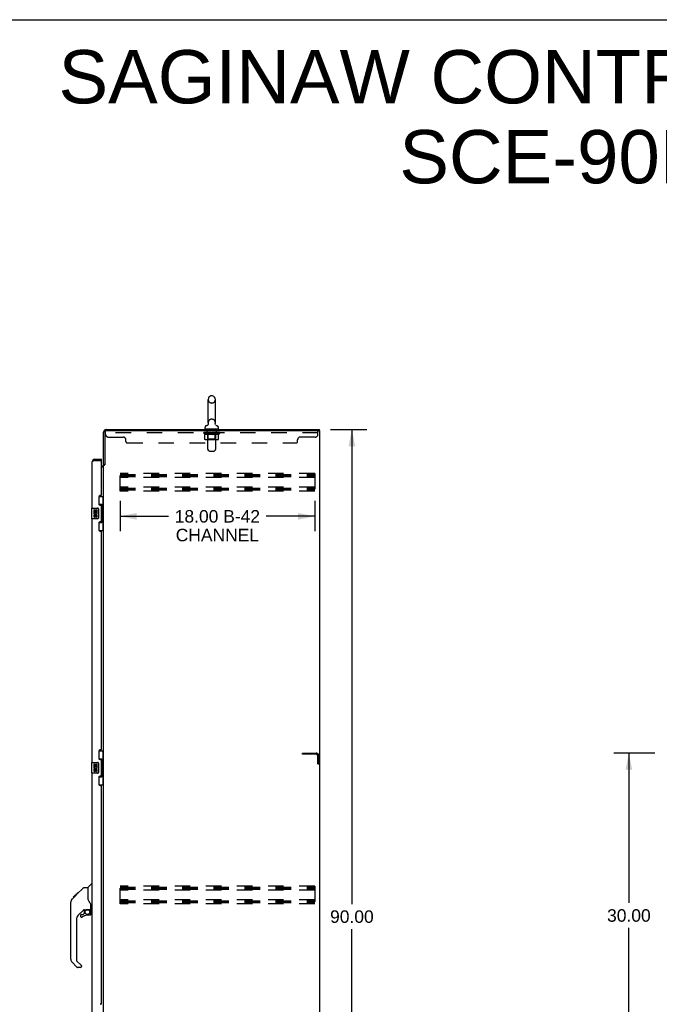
# Model space of a CAD drawing. Header units: inches. Extents: x 0 to 262, y 0 to 169.
# Tile 16 of 18: x 131 to 190, y 78 to 169. Entities that reach past the tile are written whole.
import ezdxf

# ---------------------------------------------------------------- set-up
doc = ezdxf.new("R2010")
doc.units = ezdxf.units.IN
doc.header["$LTSCALE"] = 14.384615
doc.header["$MEASUREMENT"] = 0
doc.linetypes.add('HIDDEN', pattern=[0.2, 0.1, -0.1])
doc.layers.get('0').update_dxf_attribs({"linetype": 'CONTINUOUS'})
for name, color, linetype in [('02___PRT_ALL_AXES', 7, 'CONTINUOUS'), ('DEFAULT_2', 8, 'HIDDEN'), ('DIMENSIONS', 7, 'CONTINUOUS')]:
    doc.layers.add(name, color=color, linetype=linetype)
doc.styles.get("Standard").update_dxf_attribs({"font": 'arial.ttf'})
doc.dimstyles.new('DIMSTYLE_1', dxfattribs={"dimtxt": 1.153846, "dimasz": 1.538462, "dimexe": 0.09, "dimexo": 0.07, "dimgap": 0.0375, "dimtad": 0, "dimtih": 1, "dimtoh": 1, "dimzin": 4, "dimdsep": 46, "dimtxsty": 'Standard', "dimblk": '_FILLED', "dimblk1": '_FILLED', "dimblk2": '_FILLED', "dimcen": 0.09, "dimazin": 1, "dimtfac": 1, "dimtdec": 3, "dimtofl": 0, "dimtmove": 0, "dimatfit": 3, "dimldrblk": '_FILLED', "dimfxl": 1, "dimtolj": 1, "dimtzin": 4, "dimarcsym": 0})

# ---------------------------------------------------------------- blocks, each defined once
blk = doc.blocks.new('_FILLED')
at = {"color": 0, "linetype": 'ByBlock'}
blk.add_solid([(0, 0), (-1, 0.2), (-1, -0.2)], dxfattribs=at)
blk = doc.blocks.new('*D2')
at = {"layer": 'DIMENSIONS', "color": 2, "linetype": 'Continuous'}
for p, q in [((159.489, 131.365), (162.866, 131.365)), ((161.482, 131.365), (161.482, 87.519)), ((161.482, 41.365), (161.482, 85.211)), ((159.489, 41.365), (162.866, 41.365))]:
    blk.add_line(p, q, dxfattribs=at)
at = {"layer": 'DIMENSIONS', "color": 2, "linetype": 'Continuous', "xscale": 1.5384615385, "yscale": 1.5384615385, "zscale": 1.5384615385}
for p, rotation in [((161.482, 131.365), 90), ((161.482, 41.365), 270)]:
    blk.add_blockref('_FILLED', p, dxfattribs=dict(at, rotation=rotation))
at = {"layer": 'DIMENSIONS', "color": 2, "linetype": 'Continuous', "insert": (161.482, 86.942), "char_height": 1.1538, "width": 4.03203, "attachment_point": 2, "line_spacing_factor": 0.9}
blk.add_mtext('90.00', dxfattribs=at)
blk = doc.blocks.new('*D3')
at = {"layer": 'DIMENSIONS', "color": 2, "linetype": 'Continuous'}
for p, q in [((140.048, 124.78), (140.048, 121.963)), ((158.048, 124.78), (158.048, 121.963)), ((140.048, 123.348), (144.531, 123.348)), ((158.048, 123.348), (153.564, 123.348))]:
    blk.add_line(p, q, dxfattribs=at)
at = {"layer": 'DIMENSIONS', "color": 2, "linetype": 'Continuous', "xscale": 1.5384615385, "yscale": 1.5384615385, "zscale": 1.5384615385, "rotation": 180}
blk.add_blockref('_FILLED', (140.048, 123.348), dxfattribs=at)
at = {"layer": 'DIMENSIONS', "color": 2, "linetype": 'Continuous', "xscale": 1.5384615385, "yscale": 1.5384615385, "zscale": 1.5384615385}
blk.add_blockref('_FILLED', (158.048, 123.348), dxfattribs=at)
at = {"layer": 'DIMENSIONS', "color": 2, "linetype": 'Continuous', "insert": (149.048, 123.925), "char_height": 1.1538, "width": 7.87961, "attachment_point": 2, "line_spacing_factor": 0.9}
blk.add_mtext('18.00 B-42\\PCHANNEL', dxfattribs=at)
blk = doc.blocks.new('*D9')
at = {"layer": 'DIMENSIONS', "color": 2, "linetype": 'Continuous'}
for p, q in [((189.486, 101.469), (185.706, 101.469)), ((187.09, 101.469), (187.09, 87.623)), ((187.09, 71.469), (187.09, 85.315)), ((189.486, 71.469), (185.706, 71.469))]:
    blk.add_line(p, q, dxfattribs=at)
at = {"layer": 'DIMENSIONS', "color": 2, "linetype": 'Continuous', "xscale": 1.5384615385, "yscale": 1.5384615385, "zscale": 1.5384615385}
for p, rotation in [((187.09, 101.469), 90), ((187.09, 71.469), 270)]:
    blk.add_blockref('_FILLED', p, dxfattribs=dict(at, rotation=rotation))
at = {"layer": 'DIMENSIONS', "color": 2, "linetype": 'Continuous', "insert": (187.09, 87.046), "char_height": 1.1538, "width": 4.03203, "attachment_point": 2, "line_spacing_factor": 0.9}
blk.add_mtext('30.00', dxfattribs=at)

msp = doc.modelspace()

# ---------------------------------------------------------------- linework, layer by layer
at = {"color": 7, "linetype": 'Continuous'}
for p, q in [((0, 169.231), (261.538, 169.231)), ((148.193, 131.987), (148.193, 134.147)), ((148.565, 134.477), (148.489, 134.477)), ((148.861, 131.987), (148.861, 134.147)), ((147.917, 131.415), (147.917, 131.571)), ((147.932, 131.395), (147.932, 131.365)), ((149.122, 131.395), (147.932, 131.395)), ((148.136, 131.764), (148.131, 131.761)), ((148.852, 131.894), (148.852, 131.9)), ((148.852, 131.882), (148.852, 131.888)), ((148.853, 131.871), (148.853, 131.877)), ((148.855, 131.859), (148.854, 131.865)), ((148.858, 131.848), (148.857, 131.854)), ((148.86, 131.842), (148.858, 131.848)), ((148.862, 131.837), (148.86, 131.842)), ((148.864, 131.832), (148.862, 131.837)), ((149.122, 131.395), (149.122, 131.365)), ((149.137, 131.415), (149.137, 131.571)), ((158.527, 131.261), (158.412, 131.261)), ((158.475, 131.261), (158.475, 131.365)), ((158.527, 41.469), (158.527, 131.261)), ((137.715, 128.615), (137.715, 128.511)), ((138.323, 128.511), (138.303, 128.511)), ((138.323, 128.511), (138.323, 128.615)), ((138.631, 128.124), (138.527, 128.124)), ((138.086, 125.19), (138.527, 125.19)), ((138.123, 124.41), (138.123, 125.19)), ((138.488, 124.165), (138.488, 125.19)), ((137.409, 124.1), (137.409, 123.13)), ((137.424, 124.115), (137.964, 124.115)), ((138.064, 124.015), (138.064, 123.215)), ((138.123, 124.455), (138.35, 124.455)), ((138.35, 122.775), (138.35, 124.455)), ((138.387, 124.216), (138.387, 124.195)), ((138.387, 124.165), (138.387, 123.065)), ((138.509, 124.165), (138.387, 124.165)), ((138.509, 123.065), (138.509, 124.165)), ((137.964, 123.115), (137.424, 123.115)), ((138.123, 122.04), (138.123, 122.82)), ((138.509, 123.065), (138.387, 123.065)), ((138.387, 123.035), (138.387, 123.014)), ((138.488, 122.04), (138.488, 123.065)), ((138.086, 122.04), (138.527, 122.04)), ((138.123, 122.775), (138.35, 122.775)), ((138.086, 101.69), (138.527, 101.69)), ((138.123, 100.91), (138.123, 101.69)), ((138.488, 100.665), (138.488, 101.69)), ((137.409, 100.6), (137.409, 99.63)), ((137.424, 100.615), (137.964, 100.615)), ((138.064, 100.515), (138.064, 99.715)), ((138.123, 100.955), (138.35, 100.955)), ((138.35, 99.275), (138.35, 100.955)), ((138.387, 100.716), (138.387, 100.695)), ((138.387, 100.665), (138.387, 99.565)), ((138.509, 100.665), (138.387, 100.665)), ((138.509, 99.565), (138.509, 100.665)), ((137.964, 99.615), (137.424, 99.615)), ((138.123, 98.54), (138.123, 99.32)), ((138.123, 99.275), (138.35, 99.275)), ((138.509, 99.565), (138.387, 99.565)), ((138.387, 99.535), (138.387, 99.514)), ((138.488, 98.54), (138.488, 99.565)), ((138.086, 98.54), (138.527, 98.54)), ((137.081, 89.06), (137.378, 89.357)), ((137.469, 89.369), (137.406, 89.369)), ((135.615, 87.987), (135.894, 88.265)), ((135.726, 88.165), (136.135, 88.574)), ((135.873, 88.246), (135.807, 88.246)), ((135.893, 88.266), (136.026, 88.399)), ((135.96, 88.332), (135.893, 88.332)), ((135.92, 88.292), (135.894, 88.265)), ((135.954, 88.327), (135.92, 88.292)), ((135.998, 88.371), (135.954, 88.327)), ((136.042, 88.414), (135.975, 88.414)), ((136.034, 88.407), (135.998, 88.371)), ((136.034, 88.407), (136.658, 89.031)), ((136.118, 88.491), (136.052, 88.491)), ((136.135, 88.574), (136.137, 88.576)), ((136.135, 88.575), (136.202, 88.575)), ((136.202, 88.574), (136.135, 88.574)), ((136.137, 88.576), (136.204, 88.576)), ((136.714, 89.054), (137.075, 89.054)), ((137.075, 89.054), (137.075, 87.949)), ((135.488, 87.127), (135.488, 87.714)), ((135.5, 82.426), (135.5, 87.71)), ((135.721, 88.161), (135.724, 88.164)), ((135.721, 88.161), (135.788, 88.161)), ((135.724, 88.164), (135.791, 88.164)), ((135.792, 88.165), (135.726, 88.165)), ((137.095, 87.957), (137.075, 88.012)), ((137.125, 87.889), (137.095, 87.957)), ((137.351, 87.026), (137.351, 87.433)), ((136.686, 86.992), (136.185, 86.491)), ((136.406, 86.493), (136.406, 86.374)), ((136.484, 86.572), (136.637, 86.572)), ((136.645, 86.575), (136.717, 86.647)), ((136.721, 86.982), (136.721, 86.655)), ((136.763, 86.987), (136.851, 86.987)), ((137.028, 87.028), (137.036, 87.028)), ((137.036, 87.028), (137.331, 87.028)), ((137.272, 86.493), (137.036, 86.493)), ((137.213, 87.028), (137.293, 86.948)), ((137.285, 86.941), (137.279, 86.935)), ((137.331, 86.809), (137.351, 86.809)), ((137.351, 86.572), (137.351, 86.809)), ((137.39, 86.987), (137.469, 86.987)), ((136.012, 86.073), (136.012, 82.34)), ((136.068, 81.695), (135.616, 82.147)), ((136.035, 82.284), (136.471, 81.849)), ((136.406, 81.672), (136.123, 81.672)), ((136.484, 81.815), (136.484, 81.751))]:
    msp.add_line(p, q, dxfattribs=at)
at = {"color": 3, "linetype": 'Continuous'}
for p, q in [((138.527, 128.111), (138.527, 131.118)), ((138.631, 131.118), (138.631, 128.113)), ((138.773, 131.365), (158.475, 131.365)), ((138.774, 131.261), (158.412, 131.261)), ((158.475, 131.198), (158.475, 41.531)), ((137.469, 124.115), (137.469, 128.368)), ((137.715, 128.511), (137.683, 128.499)), ((137.715, 128.615), (138.323, 128.615)), ((137.715, 128.511), (138.303, 128.511)), ((138.323, 125.322), (138.323, 128.491)), ((138.323, 127.969), (138.384, 127.969)), ((138.323, 127.917), (138.527, 127.917)), ((138.527, 48.657), (138.527, 128.072)), ((138.527, 128.072), (138.601, 128.072)), ((138.073, 125.132), (138.073, 124.512)), ((138.263, 125.262), (138.203, 125.262)), ((138.203, 124.382), (138.263, 124.382)), ((138.323, 122.907), (138.323, 124.322)), ((137.469, 100.615), (137.469, 123.115)), ((138.263, 122.847), (138.203, 122.847)), ((138.073, 122.717), (138.073, 122.097)), ((138.203, 121.967), (138.263, 121.967)), ((138.323, 101.822), (138.323, 121.907)), ((138.073, 101.632), (138.073, 101.012)), ((138.263, 101.762), (138.203, 101.762)), ((138.203, 100.882), (138.263, 100.882)), ((138.323, 99.407), (138.323, 100.822)), ((137.469, 77.115), (137.469, 99.615)), ((138.073, 99.217), (138.073, 98.597)), ((138.263, 99.347), (138.203, 99.347)), ((138.203, 98.467), (138.263, 98.467)), ((138.323, 78.322), (138.323, 98.407)), ((138.263, 78.262), (138.203, 78.262))]:
    msp.add_line(p, q, dxfattribs=at)
at = {"color": 7, "linetype": 'Continuous'}
for points in [[(148.199, 131.922), (148.2, 131.917), (148.201, 131.912), (148.201, 131.906), (148.202, 131.9), (148.202, 131.894), (148.202, 131.888), (148.201, 131.883), (148.201, 131.877), (148.2, 131.871), (148.199, 131.865), (148.198, 131.859), (148.197, 131.854), (148.195, 131.848), (148.194, 131.843), (148.192, 131.837), (148.19, 131.832), (148.187, 131.826), (148.185, 131.821), (148.182, 131.816), (148.179, 131.811), (148.176, 131.806), (148.173, 131.801), (148.169, 131.796), (148.165, 131.792), (148.162, 131.787), (148.158, 131.783), (148.153, 131.779), (148.149, 131.775), (148.145, 131.771), (148.14, 131.768), (148.136, 131.764)], [(148.852, 131.906), (148.853, 131.912), (148.854, 131.917), (148.855, 131.922)], [(148.857, 131.854), (148.855, 131.859), (148.854, 131.865), (148.853, 131.871), (148.853, 131.877), (148.852, 131.882), (148.852, 131.888), (148.852, 131.894), (148.852, 131.9), (148.852, 131.906), (148.853, 131.912), (148.854, 131.917), (148.855, 131.922)], [(138.057, 124.051), (138.059, 124.045), (138.061, 124.039), (138.062, 124.033), (138.063, 124.027), (138.063, 124.021), (138.064, 124.015)], [(138.314, 124.354), (138.316, 124.357), (138.321, 124.366), (138.326, 124.374), (138.33, 124.381), (138.334, 124.388), (138.338, 124.394), (138.341, 124.4), (138.343, 124.406), (138.345, 124.411), (138.347, 124.416), (138.348, 124.42), (138.349, 124.424), (138.35, 124.428), (138.35, 124.431)], [(138.064, 123.215), (138.063, 123.209), (138.063, 123.202), (138.062, 123.196), (138.061, 123.19), (138.059, 123.184), (138.057, 123.179)], [(138.35, 122.799), (138.35, 122.802), (138.349, 122.806), (138.348, 122.81), (138.347, 122.814), (138.345, 122.819), (138.343, 122.824), (138.341, 122.829), (138.338, 122.835), (138.334, 122.842), (138.33, 122.849), (138.326, 122.856), (138.321, 122.864), (138.316, 122.872), (138.314, 122.876)], [(138.057, 100.551), (138.059, 100.545), (138.061, 100.539), (138.062, 100.533), (138.063, 100.527), (138.063, 100.521), (138.064, 100.515)], [(138.314, 100.854), (138.316, 100.857), (138.321, 100.866), (138.326, 100.874), (138.33, 100.881), (138.334, 100.888), (138.338, 100.894), (138.341, 100.9), (138.343, 100.906), (138.345, 100.911), (138.347, 100.916), (138.348, 100.92), (138.349, 100.924), (138.35, 100.928), (138.35, 100.931)], [(138.064, 99.715), (138.063, 99.709), (138.063, 99.702), (138.062, 99.696), (138.061, 99.69), (138.059, 99.684), (138.057, 99.679)], [(138.35, 99.299), (138.35, 99.302), (138.349, 99.306), (138.348, 99.31), (138.347, 99.314), (138.345, 99.319), (138.343, 99.324), (138.341, 99.329), (138.338, 99.335), (138.334, 99.342), (138.33, 99.349), (138.326, 99.356), (138.321, 99.364), (138.316, 99.372), (138.314, 99.376)], [(136.658, 89.031), (136.666, 89.037), (136.674, 89.043), (136.684, 89.048), (136.693, 89.051), (136.704, 89.053), (136.714, 89.054)], [(135.615, 87.987), (135.596, 87.967), (135.571, 87.934), (135.549, 87.898), (135.531, 87.861), (135.517, 87.821), (135.507, 87.781), (135.501, 87.739), (135.5, 87.71)], [(137.297, 87.604), (137.249, 87.674), (137.2, 87.751), (137.159, 87.822), (137.125, 87.889)], [(137.351, 87.433), (137.35, 87.457), (137.345, 87.492), (137.336, 87.526), (137.324, 87.558), (137.308, 87.587), (137.297, 87.604)], [(136.851, 86.987), (136.859, 86.988), (136.868, 86.99), (136.878, 86.993), (136.889, 86.997), (136.902, 87.001), (136.917, 87.007), (136.934, 87.012), (136.951, 87.017), (136.97, 87.021), (136.99, 87.025), (137.009, 87.027), (137.028, 87.028)], [(137.331, 86.809), (137.33, 86.823), (137.328, 86.837), (137.326, 86.851), (137.322, 86.864), (137.317, 86.877), (137.311, 86.89), (137.304, 86.902), (137.297, 86.913), (137.288, 86.924), (137.279, 86.935)], [(137.293, 86.948), (137.293, 86.948), (137.292, 86.948), (137.291, 86.947), (137.29, 86.946), (137.289, 86.945), (137.285, 86.941)]]:
    msp.add_lwpolyline(points, dxfattribs=at)
at = {"color": 3, "linetype": 'Continuous'}
for points in [[(137.636, 128.481), (137.621, 128.475), (137.606, 128.469), (137.592, 128.463), (137.578, 128.457), (137.565, 128.451), (137.553, 128.445), (137.541, 128.44), (137.53, 128.434), (137.52, 128.428), (137.51, 128.422), (137.502, 128.416), (137.494, 128.41), (137.487, 128.404), (137.482, 128.398), (137.477, 128.392), (137.473, 128.386), (137.471, 128.38), (137.469, 128.374), (137.469, 128.368)], [(137.683, 128.499), (137.667, 128.493), (137.651, 128.487), (137.636, 128.481)], [(138.601, 128.072), (138.603, 128.074), (138.605, 128.075), (138.607, 128.077), (138.608, 128.079), (138.61, 128.08), (138.611, 128.081), (138.612, 128.083), (138.613, 128.084), (138.614, 128.086), (138.615, 128.087), (138.616, 128.088), (138.617, 128.09), (138.617, 128.091)], [(138.617, 128.091), (138.619, 128.095), (138.62, 128.097), (138.621, 128.098), (138.622, 128.1), (138.623, 128.102), (138.624, 128.103), (138.625, 128.105), (138.627, 128.107), (138.628, 128.109), (138.629, 128.111), (138.631, 128.113)]]:
    msp.add_lwpolyline(points, dxfattribs=at)
at = {"color": 7, "linetype": 'Continuous'}
msp.add_circle((137.036, 86.788), 0.217, dxfattribs=at)
for centre, radius, start, end in [((148.527, 134.147), 0.334, 102.42838, 180), ((148.489, 134.32), 0.157, 90, 102.42838), ((148.565, 134.32), 0.157, 77.57162, 90), ((148.527, 134.147), 0.334, 0, 77.57162), ((148.527, 131.987), 0.334, 180, 191.06973), ((148.527, 131.987), 0.334, 348.93027, 360), ((148.074, 131.571), 0.157, 101.64783, 180), ((147.937, 131.415), 0.02, 180, 263.07693), ((147.99, 131.976), 0.257, 281.64783, 311.97165), ((149.063, 131.976), 0.257, 228.02808, 258.35217), ((148.98, 131.571), 0.157, 0, 78.35217), ((149.117, 131.415), 0.02, 276.92307, 360), ((137.715, 128.368), 0.142, 90, 131.33886), ((137.633, 128.225), 0.26, 87.37257, 90), ((137.424, 124.1), 0.015, 90, 180), ((137.964, 124.015), 0.1, 21.20502, 90), ((137.424, 123.13), 0.015, 180, 270), ((137.964, 123.215), 0.1, 270, 338.79459), ((137.424, 100.6), 0.015, 90, 180), ((137.964, 100.515), 0.1, 21.20502, 90), ((137.424, 99.63), 0.015, 180, 270), ((137.964, 99.715), 0.1, 270, 338.79459), ((137.406, 89.329), 0.0394, 90, 135), ((137.095, 89.046), 0.0197, 135, 180), ((135.508, 87.714), 0.0197, 110.96309, 180), ((135.508, 87.127), 0.0197, 180, 246.39296), ((136.603, 86.073), 0.591, 135, 180), ((136.484, 86.493), 0.0787, 90, 180), ((137.036, 85.705), 0.787, 90, 129.5212), ((136.637, 86.583), 0.0118, 270, 315), ((136.763, 86.79), 0.197, 90, 127.44051), ((136.709, 86.655), 0.0118, 315, 360), ((137.272, 86.572), 0.0787, 270, 360), ((137.154, 86.809), 0.197, 0, 45), ((137.331, 87.048), 0.0197, 270, 360), ((137.39, 87.026), 0.0394, 180, 270), ((136.484, 86.374), 0.0787, 180, 309.5212), ((135.894, 82.426), 0.394, 180, 225), ((136.091, 82.34), 0.0787, 180, 225), ((136.123, 81.751), 0.0787, 225, 270), ((136.406, 81.751), 0.0787, 270, 360), ((136.437, 81.815), 0.0472, 0, 45)]:
    msp.add_arc(centre, radius, start, end, dxfattribs=at)
at = {"color": 3, "linetype": 'Continuous'}
for centre, radius, start, end in [((138.773, 131.118), 0.246, 90, 180), ((138.774, 131.118), 0.143, 90, 180), ((158.412, 131.198), 0.0625, 0, 90), ((137.715, 128.368), 0.246, 90, 180), ((138.303, 128.491), 0.02, 0, 90), ((138.384, 128.111), 0.142, 270, 360), ((138.203, 125.132), 0.13, 90, 180), ((138.263, 125.322), 0.06, 270, 360), ((138.203, 124.512), 0.13, 180, 270), ((138.263, 124.322), 0.06, 0, 90), ((138.203, 122.717), 0.13, 90, 180), ((138.263, 122.907), 0.06, 270, 360), ((138.203, 122.097), 0.13, 180, 270), ((138.263, 121.907), 0.06, 0, 90), ((138.203, 101.632), 0.13, 90, 180), ((138.203, 101.012), 0.13, 180, 270), ((138.263, 101.822), 0.06, 270, 360), ((138.263, 100.822), 0.06, 0, 90), ((138.203, 99.217), 0.13, 90, 180), ((138.263, 99.407), 0.06, 270, 360), ((138.203, 98.597), 0.13, 180, 270), ((138.263, 98.407), 0.06, 0, 90), ((138.263, 78.322), 0.06, 270, 360)]:
    msp.add_arc(centre, radius, start, end, dxfattribs=at)
at = {"color": 7, "linetype": 'Continuous'}
for centre, start_param, end_param in [((138.283, 124.205), -1.51401, -0.699287), ((138.283, 124.205), -2.442306, -1.627583), ((138.283, 123.024), -1.51401, -0.699287), ((138.283, 123.024), -2.442306, -1.627583), ((138.283, 100.705), -1.51401, -0.699287), ((138.283, 100.705), -2.442306, -1.627583), ((138.283, 99.524), -1.51401, -0.699287), ((138.283, 99.524), -2.442306, -1.627583)]:
    msp.add_ellipse(centre, major_axis=(0, 0.18), ratio=0.579493, start_param=start_param, end_param=end_param, dxfattribs=at)
at = {"layer": '02___PRT_ALL_AXES', "color": 8, "linetype": 'HIDDEN'}
for p, q in [((148.089, 131.074), (148.089, 131.261)), ((148.964, 131.261), (148.089, 131.261)), ((148.964, 131.074), (148.089, 131.074)), ((148.964, 131.074), (148.964, 131.261))]:
    msp.add_line(p, q, dxfattribs=at)
at = {"layer": '02___PRT_ALL_AXES', "color": 7, "linetype": 'Continuous'}
for p, q in [((137.612, 123.961), (137.612, 123.73)), ((137.675, 123.961), (137.612, 123.961)), ((137.612, 123.73), (137.873, 123.73)), ((137.682, 123.694), (137.625, 123.719)), ((137.675, 123.793), (137.675, 123.961)), ((137.737, 123.793), (137.675, 123.793)), ((137.737, 123.929), (137.737, 123.793)), ((137.798, 123.929), (137.737, 123.929)), ((137.798, 123.793), (137.798, 123.929)), ((137.863, 123.793), (137.798, 123.793)), ((137.873, 123.73), (137.846, 123.711)), ((137.863, 123.961), (137.863, 123.793)), ((137.926, 123.961), (137.863, 123.961)), ((137.908, 123.73), (137.926, 123.73)), ((137.926, 123.73), (137.926, 123.961)), ((137.612, 123.5), (137.612, 123.363)), ((137.675, 123.5), (137.612, 123.5)), ((137.675, 123.363), (137.675, 123.5)), ((137.737, 123.405), (137.737, 123.363)), ((137.798, 123.343), (137.798, 123.412)), ((137.863, 123.405), (137.863, 123.269)), ((137.863, 123.269), (137.926, 123.269)), ((137.926, 123.269), (137.926, 123.405)), ((137.612, 100.461), (137.612, 100.23)), ((137.675, 100.461), (137.612, 100.461)), ((137.612, 100.23), (137.873, 100.23)), ((137.682, 100.194), (137.625, 100.219)), ((137.675, 100.293), (137.675, 100.461)), ((137.737, 100.293), (137.675, 100.293)), ((137.737, 100.429), (137.737, 100.293)), ((137.798, 100.429), (137.737, 100.429)), ((137.798, 100.293), (137.798, 100.429)), ((137.863, 100.293), (137.798, 100.293)), ((137.873, 100.23), (137.846, 100.211)), ((137.863, 100.461), (137.863, 100.293)), ((137.926, 100.461), (137.863, 100.461)), ((137.908, 100.23), (137.926, 100.23)), ((137.926, 100.23), (137.926, 100.461)), ((137.612, 100), (137.612, 99.863)), ((137.675, 100), (137.612, 100)), ((137.675, 99.863), (137.675, 100)), ((137.737, 99.905), (137.737, 99.863)), ((137.798, 99.843), (137.798, 99.912)), ((137.863, 99.905), (137.863, 99.769)), ((137.863, 99.769), (137.926, 99.769)), ((137.926, 99.769), (137.926, 99.905))]:
    msp.add_line(p, q, dxfattribs=at)
for centre, radius, start, end in [((137.769, 123.657), 0.157, 156.59665, 341.87913), ((137.769, 123.657), 0.157, 25.73705, 27.8532), ((137.772, 123.657), 0.154, 341.41988, 26.19629), ((137.706, 123.363), 0.0943, 180, 248.67039), ((137.706, 123.363), 0.0943, 248.69989, 347.43379), ((137.769, 123.657), 0.0943, 156.59665, 35.11217), ((137.706, 123.363), 0.0314, 180, 0.04847), ((137.832, 123.405), 0.0943, 0, 180), ((137.832, 123.4), 0.0362, 83.42855, 161.76278), ((137.832, 123.405), 0.0314, 0, 81.22946), ((137.769, 100.157), 0.157, 156.59665, 341.87913), ((137.769, 100.157), 0.0943, 156.59665, 35.11217), ((137.769, 100.157), 0.157, 25.73705, 27.8532), ((137.772, 100.157), 0.154, 341.41988, 26.19629), ((137.706, 99.863), 0.0943, 180, 248.67039), ((137.706, 99.863), 0.0943, 248.69989, 347.43379), ((137.706, 99.863), 0.0314, 180, 0.04847), ((137.832, 99.905), 0.0943, 0, 180), ((137.832, 99.9), 0.0362, 83.42855, 161.76278), ((137.832, 99.905), 0.0314, 0, 81.22946)]:
    msp.add_arc(centre, radius, start, end, dxfattribs=at)
at = {"layer": 'DEFAULT_2', "color": 8, "linetype": 'HIDDEN'}
for p, q in [((148.565, 133.817), (148.489, 133.817)), ((148.565, 132.317), (148.489, 132.317)), ((138.714, 130.916), (138.714, 131.261)), ((138.774, 131.261), (138.714, 131.261)), ((158.339, 131.074), (138.714, 131.074)), ((147.783, 131.026), (147.783, 131.073)), ((147.783, 131.073), (148.14, 131.073)), ((147.891, 130.951), (147.783, 131.026)), ((149.27, 131.026), (147.783, 131.026)), ((147.784, 131.073), (147.784, 131.078)), ((147.925, 131.077), (147.784, 131.078)), ((147.795, 131.073), (147.795, 131.081)), ((147.805, 131.069), (147.805, 131.073)), ((147.805, 131.069), (149.248, 131.069)), ((147.816, 131.069), (147.816, 131.073)), ((147.817, 131.069), (147.817, 131.073)), ((147.828, 131.073), (147.828, 131.081)), ((147.848, 131.069), (147.848, 131.073)), ((147.85, 131.069), (147.85, 131.073)), ((147.883, 131.073), (147.883, 131.081)), ((147.9, 131.069), (147.9, 131.073)), ((147.903, 131.069), (147.903, 131.073)), ((147.925, 131.073), (147.925, 131.077)), ((147.957, 131.073), (147.957, 131.081)), ((147.959, 131.069), (147.959, 131.073)), ((147.959, 131.069), (147.959, 131.073)), ((147.962, 131.069), (147.962, 131.073)), ((147.972, 131.069), (147.972, 131.073)), ((147.972, 131.069), (147.972, 131.073)), ((147.976, 131.069), (147.976, 131.073)), ((147.979, 131.069), (147.979, 131.074)), ((147.983, 131.069), (147.983, 131.073)), ((148.002, 131.069), (148.002, 131.073)), ((148.021, 131.069), (148.021, 131.073)), ((148.023, 131.069), (148.023, 131.076)), ((148.049, 131.073), (148.049, 131.081)), ((148.049, 131.069), (148.049, 131.073)), ((148.06, 131.069), (148.06, 131.073)), ((148.065, 131.069), (148.065, 131.073)), ((148.073, 131.069), (148.073, 131.073)), ((148.089, 131.069), (148.089, 131.078)), ((148.11, 131.069), (148.11, 131.073)), ((148.112, 131.069), (148.112, 131.073)), ((148.14, 131.069), (148.14, 131.073)), ((148.152, 131.395), (148.152, 131.365)), ((148.218, 131.073), (148.153, 131.073)), ((148.155, 131.073), (148.155, 131.081)), ((148.161, 130.474), (148.161, 131.023)), ((148.162, 129.549), (148.162, 131.365)), ((148.163, 131.069), (148.163, 131.073)), ((148.169, 131.069), (148.169, 131.073)), ((148.175, 131.069), (148.175, 131.079)), ((148.183, 131.069), (148.183, 131.073)), ((148.194, 131.069), (148.194, 131.073)), ((148.218, 131.069), (148.218, 131.073)), ((148.306, 131.073), (148.243, 131.073)), ((148.267, 131.069), (148.267, 131.073)), ((148.272, 131.073), (148.272, 131.081)), ((148.277, 131.069), (148.277, 131.073)), ((148.28, 131.069), (148.28, 131.08)), ((148.283, 131.069), (148.283, 131.073)), ((148.292, 131.069), (148.292, 131.073)), ((148.306, 131.069), (148.306, 131.073)), ((148.4, 131.073), (148.343, 131.073)), ((148.359, 131.069), (148.359, 131.073)), ((148.392, 131.073), (148.527, 131.081)), ((148.398, 131.073), (148.398, 131.081)), ((148.398, 131.073), (148.398, 131.081)), ((148.398, 131.081), (148.398, 131.081)), ((148.398, 131.069), (148.398, 131.073)), ((148.4, 131.069), (148.4, 131.073)), ((148.403, 131.069), (148.403, 131.073)), ((148.405, 131.069), (148.405, 131.073)), ((148.499, 131.073), (148.448, 131.073)), ((148.456, 131.069), (148.456, 131.073)), ((148.499, 131.069), (148.499, 131.073)), ((148.524, 131.073), (148.523, 131.073)), ((148.523, 131.069), (148.523, 131.073)), ((148.524, 131.069), (148.524, 131.073)), ((148.527, 131.073), (148.527, 131.081)), ((148.527, 131.081), (148.661, 131.073)), ((148.53, 131.069), (148.53, 131.073)), ((148.53, 131.069), (148.53, 131.073)), ((148.53, 131.073), (148.53, 131.073)), ((148.555, 131.069), (148.555, 131.073)), ((148.555, 131.073), (148.606, 131.073)), ((148.598, 131.069), (148.598, 131.073)), ((148.649, 131.069), (148.649, 131.073)), ((148.65, 131.069), (148.65, 131.073)), ((148.653, 131.069), (148.653, 131.073)), ((148.653, 131.073), (148.711, 131.073)), ((148.655, 131.073), (148.655, 131.081)), ((148.655, 131.081), (148.656, 131.081)), ((148.655, 131.069), (148.655, 131.073)), ((148.656, 131.073), (148.656, 131.081)), ((148.695, 131.069), (148.695, 131.073)), ((148.748, 131.069), (148.748, 131.073)), ((148.748, 131.073), (148.81, 131.073)), ((148.761, 131.069), (148.761, 131.073)), ((148.77, 131.069), (148.77, 131.073)), ((148.774, 131.069), (148.774, 131.08)), ((148.777, 131.069), (148.777, 131.073)), ((148.781, 131.073), (148.781, 131.081)), ((148.786, 131.069), (148.786, 131.073)), ((148.835, 131.069), (148.835, 131.073)), ((148.835, 131.073), (148.901, 131.073)), ((148.859, 131.069), (148.859, 131.073)), ((148.87, 131.069), (148.87, 131.073)), ((148.878, 131.069), (148.878, 131.079)), ((148.885, 131.069), (148.885, 131.073)), ((148.89, 131.069), (148.89, 131.073)), ((148.892, 129.549), (148.892, 131.365)), ((148.893, 130.474), (148.893, 131.023)), ((148.898, 131.073), (148.898, 131.081)), ((148.902, 131.395), (148.902, 131.365)), ((148.914, 131.069), (148.914, 131.073)), ((148.914, 131.073), (149.143, 131.073)), ((148.941, 131.069), (148.941, 131.073)), ((148.944, 131.069), (148.944, 131.073)), ((148.964, 131.069), (148.964, 131.078)), ((148.98, 131.069), (148.98, 131.073)), ((148.988, 131.069), (148.988, 131.073)), ((148.993, 131.069), (148.993, 131.073)), ((149.005, 131.073), (149.005, 131.081)), ((149.005, 131.069), (149.005, 131.073)), ((149.031, 131.069), (149.031, 131.076)), ((149.033, 131.069), (149.033, 131.073)), ((149.051, 131.069), (149.051, 131.073)), ((149.07, 131.069), (149.07, 131.073)), ((149.074, 131.069), (149.074, 131.074)), ((149.077, 131.069), (149.077, 131.073)), ((149.081, 131.069), (149.081, 131.073)), ((149.082, 131.069), (149.082, 131.073)), ((149.091, 131.069), (149.091, 131.073)), ((149.094, 131.069), (149.094, 131.073)), ((149.095, 131.069), (149.095, 131.073)), ((149.096, 131.073), (149.096, 131.081)), ((149.15, 131.069), (149.15, 131.073)), ((149.153, 131.069), (149.153, 131.073)), ((149.162, 130.951), (149.27, 131.026)), ((149.171, 131.073), (149.171, 131.081)), ((149.204, 131.069), (149.204, 131.073)), ((149.206, 131.069), (149.206, 131.073)), ((149.225, 131.073), (149.225, 131.081)), ((149.237, 131.069), (149.237, 131.073)), ((149.238, 131.069), (149.238, 131.073)), ((149.248, 131.069), (149.248, 131.073)), ((149.259, 131.073), (149.259, 131.081)), ((149.27, 131.026), (149.27, 131.081)), ((158.339, 130.916), (158.339, 131.261)), ((138.964, 130.666), (140.339, 130.666)), ((140.589, 130.261), (140.589, 130.416)), ((140.714, 130.136), (156.339, 130.136)), ((147.891, 130.471), (147.891, 130.951)), ((147.891, 130.951), (147.911, 130.937)), ((147.931, 130.926), (147.911, 130.937)), ((147.95, 130.916), (147.93, 130.926)), ((149.112, 130.428), (147.941, 130.428)), ((147.969, 130.907), (147.95, 130.916)), ((147.988, 130.901), (147.969, 130.907)), ((148.007, 130.896), (147.988, 130.901)), ((148.093, 130.896), (148.007, 130.896)), ((148.093, 130.896), (148.112, 130.901)), ((148.131, 130.907), (148.112, 130.901)), ((148.161, 130.474), (148.114, 130.428)), ((148.15, 130.916), (148.131, 130.907)), ((148.169, 130.926), (148.15, 130.916)), ((148.893, 130.474), (148.161, 130.474)), ((148.189, 130.937), (148.169, 130.926)), ((148.209, 130.951), (148.189, 130.937)), ((148.209, 130.471), (148.209, 130.951)), ((148.209, 130.951), (148.249, 130.937)), ((148.288, 130.926), (148.249, 130.937)), ((148.327, 130.916), (148.288, 130.926)), ((148.365, 130.907), (148.326, 130.916)), ((148.403, 130.901), (148.365, 130.907)), ((148.441, 130.896), (148.403, 130.901)), ((148.612, 130.896), (148.441, 130.896)), ((148.612, 130.896), (148.651, 130.901)), ((148.689, 130.907), (148.65, 130.901)), ((148.727, 130.916), (148.688, 130.907)), ((148.766, 130.926), (148.726, 130.916)), ((148.805, 130.937), (148.765, 130.926)), ((148.845, 130.951), (148.804, 130.937)), ((148.82, 130.428), (148.823, 130.428)), ((148.828, 130.43), (148.831, 130.433)), ((148.831, 130.433), (148.834, 130.436)), ((148.845, 130.471), (148.845, 130.951)), ((148.845, 130.951), (148.865, 130.937)), ((148.884, 130.926), (148.864, 130.937)), ((148.904, 130.916), (148.884, 130.926)), ((148.893, 130.474), (148.939, 130.428)), ((148.923, 130.907), (148.903, 130.916)), ((148.942, 130.901), (148.922, 130.907)), ((148.961, 130.896), (148.942, 130.901)), ((149.046, 130.896), (148.961, 130.896)), ((149.046, 130.896), (149.065, 130.901)), ((149.085, 130.907), (149.065, 130.901)), ((149.104, 130.916), (149.084, 130.907)), ((149.123, 130.926), (149.103, 130.916)), ((149.143, 130.937), (149.123, 130.926)), ((149.162, 130.951), (149.142, 130.937)), ((149.162, 130.471), (149.162, 130.951)), ((156.464, 130.261), (156.464, 130.416)), ((158.089, 130.666), (156.714, 130.666)), ((148.262, 129.407), (148.191, 129.479)), ((148.333, 129.378), (148.72, 129.378)), ((148.791, 129.407), (148.862, 129.479)), ((140.048, 125.677), (140.048, 127.302)), ((158.048, 127.302), (140.048, 127.302)), ((140.048, 127.198), (158.048, 127.198)), ((140.048, 127.108), (158.048, 127.108)), ((140.048, 127.031), (158.048, 127.031)), ((158.048, 126.927), (140.048, 126.927)), ((158.048, 127.302), (158.048, 125.677)), ((158.048, 126.052), (140.048, 126.052)), ((140.048, 125.948), (158.048, 125.948)), ((140.048, 125.858), (158.048, 125.858)), ((140.048, 125.781), (158.048, 125.781)), ((158.048, 125.677), (140.048, 125.677)), ((156.923, 101.365), (156.923, 101.469)), ((156.923, 101.469), (158.176, 101.469)), ((158.176, 101.365), (156.923, 101.365)), ((158.319, 100.469), (158.319, 101.222)), ((158.423, 100.469), (158.423, 101.222)), ((158.319, 100.469), (158.423, 100.469)), ((140.048, 87.552), (140.048, 89.177)), ((158.048, 89.177), (140.048, 89.177)), ((158.048, 89.177), (158.048, 87.552)), ((140.048, 89.073), (158.048, 89.073)), ((140.048, 88.983), (158.048, 88.983)), ((140.048, 88.906), (158.048, 88.906)), ((158.048, 88.802), (140.048, 88.802)), ((158.048, 87.927), (140.048, 87.927)), ((140.048, 87.823), (158.048, 87.823)), ((140.048, 87.733), (158.048, 87.733)), ((140.048, 87.656), (158.048, 87.656)), ((158.048, 87.552), (140.048, 87.552))]:
    msp.add_line(p, q, dxfattribs=at)
for points in [[(147.941, 130.428), (147.935, 130.428), (147.929, 130.429), (147.923, 130.43), (147.918, 130.433), (147.912, 130.436), (147.907, 130.439), (147.903, 130.443), (147.899, 130.448), (147.896, 130.453), (147.893, 130.459), (147.892, 130.465), (147.891, 130.471)], [(148.234, 130.428), (148.231, 130.428), (148.228, 130.429), (148.225, 130.43), (148.222, 130.433), (148.219, 130.436), (148.217, 130.439), (148.215, 130.443), (148.213, 130.448), (148.211, 130.453), (148.21, 130.459), (148.209, 130.465), (148.209, 130.471)], [(148.823, 130.428), (148.826, 130.429), (148.828, 130.43)], [(148.834, 130.436), (148.837, 130.439), (148.839, 130.443), (148.841, 130.448), (148.842, 130.453)], [(148.837, 130.439), (148.839, 130.443), (148.841, 130.448)], [(148.842, 130.453), (148.844, 130.459), (148.844, 130.465), (148.845, 130.471)], [(148.844, 130.459), (148.844, 130.465), (148.845, 130.471)], [(149.112, 130.428), (149.118, 130.428), (149.124, 130.429), (149.13, 130.43), (149.136, 130.433), (149.141, 130.436), (149.146, 130.439), (149.151, 130.443), (149.155, 130.448), (149.158, 130.453), (149.16, 130.459), (149.162, 130.465), (149.162, 130.471)]]:
    msp.add_lwpolyline(points, dxfattribs=at)
for centre, radius, start, end in [((148.527, 134.147), 0.334, 180, 257.57162), ((148.489, 133.974), 0.157, 257.57162, 270), ((148.565, 133.974), 0.157, 270, 282.42838), ((148.527, 134.147), 0.334, 282.42838, 360), ((148.527, 131.987), 0.334, 102.42838, 180), ((148.489, 132.16), 0.157, 90, 102.42838), ((148.565, 132.16), 0.157, 77.57162, 90), ((148.527, 131.987), 0.334, 0, 77.57162), ((147.937, 131.415), 0.02, 263.07693, 270), ((148.114, 131.023), 0.0466, 0, 89.99999), ((148.132, 131.365), 0.03, 0, 90), ((148.922, 131.365), 0.03, 90, 180), ((148.939, 131.023), 0.0466, 90.00001, 180), ((149.117, 131.415), 0.02, 270, 276.92307), ((138.964, 130.916), 0.25, 180, 270), ((140.339, 130.416), 0.25, 0, 90), ((140.714, 130.261), 0.125, 180, 270), ((156.339, 130.261), 0.125, 270, 360), ((156.714, 130.416), 0.25, 90, 180), ((158.089, 130.916), 0.25, 270, 360), ((148.262, 129.549), 0.1, 180, 225), ((148.333, 129.478), 0.1, 225, 270), ((148.72, 129.478), 0.1, 270, 315), ((148.792, 129.549), 0.1, 315, 360), ((158.176, 101.222), 0.246, 0, 90), ((158.176, 101.222), 0.142, 0, 90)]:
    msp.add_arc(centre, radius, start, end, dxfattribs=at)
for centre, major_axis, ratio, start_param, end_param in [((148.527, 131.081), (0.743, 0.008), 0.059247, 9.249624, 9.431866), ((148.527, 131.081), (0.744, 0), 0.060167, -3.084065, -2.96706), ((147.732, 131.067), (0.232, 0.002), 0.059247, 0.251393, 1.295349), ((148.527, 131.081), (0.743, 0.015), 0.056515, 2.79136, 2.965893), ((147.812, 131.067), (0.232, -0.002), 0.059247, 0.601702, 1.645657), ((148.527, 131.081), (0.743, -0.008), 0.059247, -2.966439, -2.791906), ((147.732, 131.059), (0.232, 0.005), 0.056515, 1.199244, 1.294804), ((147.812, 131.059), (0.232, 0), 0.060167, 1.549477, 1.645036), ((147.816, 131.062), (0.192, 0.002), 0.059247, 1.051627, 1.625044), ((147.76, 131.059), (0.232, 0.002), 0.059247, 1.16236, 1.374323), ((147.793, 131.062), (0.192, 0.004), 0.056515, 0.876548, 1.449966), ((147.86, 131.062), (0.192, 0), 0.060167, 1.226781, 1.800198), ((147.727, 131.067), (0.232, 0.005), 0.056515, 0.076315, 1.120271), ((148.527, 131.081), (0.743, 0.022), 0.052059, 2.616423, 2.790956), ((147.885, 131.067), (0.232, -0.005), 0.056515, 0.77678, 1.820736), ((148.527, 131.081), (0.743, -0.015), 0.056515, -2.79136, -2.616827), ((147.727, 131.059), (0.232, 0.007), 0.052059, 1.024308, 1.119867), ((147.885, 131.059), (0.232, -0.002), 0.059247, 1.724631, 1.82019), ((147.792, 131.062), (0.192, 0.006), 0.052059, 0.701611, 1.275029), ((147.925, 131.062), (0.192, -0.002), 0.059247, 1.401935, 1.975352), ((148.527, 131.081), (0.743, 0.029), 0.046022, 2.441677, 2.61621), ((147.978, 131.067), (0.232, -0.007), 0.052059, 0.951717, 1.995673), ((147.747, 131.067), (0.232, 0.007), 0.052059, -0.098622, 0.945334), ((148.527, 131.081), (0.743, -0.022), 0.052059, -2.616423, -2.441891), ((147.747, 131.059), (0.232, 0.009), 0.046022, 0.849561, 0.945121), ((147.978, 131.059), (0.232, -0.005), 0.056515, 1.899709, 1.995269), ((147.813, 131.062), (0.192, 0.007), 0.046022, 0.526865, 1.100283), ((148.009, 131.062), (0.192, -0.004), 0.056515, 1.577013, 2.150431), ((147.76, 131.067), (0.232, 0), 0.060167, 0.426548, 0.780915), ((148.527, 131.081), (0.743, 0.034), 0.038593, 2.267147, 2.44168), ((148.088, 131.067), (0.232, -0.009), 0.046022, 1.126463, 2.170419), ((147.791, 131.067), (0.232, 0.009), 0.046022, -0.273368, 0.770588), ((148.527, 131.081), (0.743, -0.029), 0.046022, -2.441677, -2.267144), ((147.791, 131.059), (0.232, 0.011), 0.038593, 0.675031, 0.77059), ((148.088, 131.059), (0.232, -0.007), 0.052059, 2.074646, 2.170205), ((147.857, 131.062), (0.192, 0.009), 0.038593, 0.352335, 0.925752), ((148.108, 131.062), (0.192, -0.006), 0.052059, 1.75195, 2.325367), ((148.527, 131.081), (0.743, 0.039), 0.030002, 2.09283, 2.267363), ((148.211, 131.067), (0.232, -0.011), 0.038593, 1.300994, 2.344949), ((147.857, 131.067), (0.232, 0.011), 0.038593, -0.447899, 0.596057), ((148.527, 131.081), (0.743, -0.034), 0.038593, -2.267147, -2.092614), ((147.857, 131.059), (0.232, 0.012), 0.030002, 0.500714, 0.596274), ((148.211, 131.059), (0.232, -0.009), 0.046022, 2.249392, 2.344952), ((147.92, 131.062), (0.192, 0.01), 0.030002, 0.178018, 0.751436), ((148.219, 131.062), (0.192, -0.007), 0.046022, 1.926696, 2.500114), ((147.944, 131.067), (0.232, 0.012), 0.030002, -0.622215, 0.421741), ((148.527, 131.081), (0.743, 0.042), 0.020513, 1.918702, 2.093235), ((148.343, 131.067), (0.232, -0.012), 0.030002, 1.47531, 2.519266), ((148.527, 131.081), (0.743, -0.039), 0.030002, -2.09283, -1.918297), ((147.944, 131.059), (0.232, 0.013), 0.020513, 0.326586, 0.422146), ((148.343, 131.059), (0.232, -0.011), 0.038593, 2.423923, 2.519482), ((148.002, 131.062), (0.192, 0.011), 0.020513, 0.00389, 0.577307), ((148.34, 131.062), (0.192, -0.009), 0.038593, 2.101227, 2.674644), ((148.048, 131.067), (0.232, 0.013), 0.020513, -0.796343, 0.247613), ((148.527, 131.081), (0.743, 0.044), 0.010411, 1.744712, 1.919245), ((148.481, 131.067), (0.232, -0.013), 0.020513, 1.649438, 2.693394), ((148.527, 131.081), (0.743, -0.042), 0.020513, -1.918702, -1.744169), ((148.048, 131.059), (0.232, 0.014), 0.010411, 0.152596, 0.248156), ((148.481, 131.059), (0.232, -0.012), 0.030002, 2.598239, 2.693799), ((148.1, 131.062), (0.192, 0.011), 0.010411, 6.113086, 6.686503), ((148.467, 131.062), (0.192, -0.01), 0.030002, 2.275543, 2.848961), ((148.166, 131.067), (0.232, 0.014), 0.010411, -0.970333, -0.000837), ((148.621, 131.067), (0.232, -0.014), 0.010411, 1.823428, 2.867384), ((148.527, 131.081), (0.743, -0.044), 0.010411, -1.744712, -1.570179), ((148.621, 131.059), (0.232, -0.013), 0.020513, 2.772368, 2.867927), ((148.595, 131.062), (0.192, -0.011), 0.020513, 2.449671, 3.023089), ((148.433, 131.067), (0.232, 0.014), 0.010411, 0.274209, 1.318165), ((148.332, 131.062), (0.192, 0.011), 0.010411, -0.000452, 0.517932), ((148.296, 131.059), (0.232, 0.014), 0.010411, 0.099676, 0.195236), ((148.527, 131.081), (0.743, 0.044), 0.010411, -1.571413, -1.39688), ((148.757, 131.059), (0.232, -0.014), 0.010411, 2.946357, 3.041917), ((148.722, 131.062), (0.192, -0.011), 0.010411, 2.623661, 3.142044), ((148.572, 131.067), (0.232, 0.013), 0.020513, 0.448199, 1.492154), ((148.458, 131.062), (0.192, 0.011), 0.020513, 0.118504, 0.691921), ((148.433, 131.059), (0.232, 0.013), 0.020513, 0.273666, 0.369225), ((148.887, 131.067), (0.232, -0.014), 0.010411, -3.140756, -2.17126), ((148.527, 131.081), (0.743, 0.042), 0.020513, -1.397424, -1.222891), ((148.527, 131.081), (0.743, -0.044), 0.010411, 1.222347, 1.39688), ((148.71, 131.067), (0.232, 0.012), 0.030002, 0.622327, 1.666283), ((148.587, 131.062), (0.192, 0.01), 0.030002, 0.292632, 0.86605), ((148.953, 131.062), (0.192, -0.011), 0.010411, 2.738275, 3.311692), ((149.006, 131.067), (0.232, -0.013), 0.020513, 2.89398, 3.937936), ((148.572, 131.059), (0.232, 0.012), 0.030002, 0.447794, 0.543354), ((149.006, 131.059), (0.232, -0.014), 0.010411, 2.893437, 2.988996), ((148.527, 131.081), (0.743, 0.039), 0.030002, -1.223295, -1.048762), ((148.527, 131.081), (0.743, -0.042), 0.020513, 1.048358, 1.222891), ((148.843, 131.067), (0.232, 0.011), 0.038593, 0.796643, 1.840599), ((148.713, 131.062), (0.192, 0.009), 0.038593, 0.466948, 1.040366), ((149.051, 131.062), (0.192, -0.011), 0.020513, 2.564285, 3.137703), ((149.11, 131.067), (0.232, -0.012), 0.030002, 2.719852, 3.763807), ((148.966, 131.067), (0.232, 0.009), 0.046022, 0.971174, 2.01513), ((148.71, 131.059), (0.232, 0.011), 0.038593, 0.62211, 0.71767), ((149.11, 131.059), (0.232, -0.013), 0.020513, 2.719447, 2.815007), ((148.527, 131.081), (0.743, 0.034), 0.038593, -1.048979, -0.874446), ((148.527, 131.081), (0.743, -0.039), 0.030002, 0.874229, 1.048762), ((148.834, 131.062), (0.192, 0.007), 0.046022, 0.641479, 1.214897), ((149.075, 131.067), (0.232, 0.007), 0.052059, 1.14592, 2.189876), ((149.133, 131.062), (0.192, -0.01), 0.030002, 2.390157, 2.963574), ((149.196, 131.067), (0.232, -0.011), 0.038593, 2.545535, 3.589491), ((148.946, 131.062), (0.192, 0.006), 0.052059, 0.816225, 1.389643), ((148.843, 131.059), (0.232, 0.009), 0.046022, 0.796641, 0.892201), ((149.196, 131.059), (0.232, -0.012), 0.030002, 2.545319, 2.640878), ((149.168, 131.067), (0.232, 0.005), 0.056515, 1.320857, 2.364813), ((148.527, 131.081), (0.743, 0.029), 0.046022, -0.874448, -0.699915), ((148.527, 131.081), (0.743, -0.034), 0.038593, 0.699913, 0.874446), ((149.262, 131.067), (0.232, -0.009), 0.046022, 2.371005, 3.41496), ((149.197, 131.062), (0.192, -0.009), 0.038593, 2.21584, 2.789258), ((149.045, 131.062), (0.192, 0.004), 0.056515, 0.991162, 1.564579), ((149.242, 131.067), (0.232, 0.002), 0.059247, 1.495935, 2.539891), ((149.306, 131.067), (0.232, -0.007), 0.052059, 2.196258, 3.240214), ((149.24, 131.062), (0.192, -0.007), 0.046022, 2.04131, 2.614727), ((148.966, 131.059), (0.232, 0.007), 0.052059, 0.971387, 1.066947), ((149.293, 131.067), (0.232, 0), 0.060167, 1.671089, 2.715045), ((149.262, 131.059), (0.232, -0.011), 0.038593, 2.371002, 2.466562), ((149.326, 131.067), (0.232, -0.005), 0.056515, 2.021322, 3.065278), ((148.527, 131.081), (0.743, 0.022), 0.052059, -0.699702, -0.525169), ((148.527, 131.081), (0.743, -0.029), 0.046022, 0.525382, 0.699915), ((149.128, 131.062), (0.192, 0.002), 0.059247, 1.16624, 1.739658), ((149.322, 131.067), (0.232, -0.002), 0.059247, 1.846243, 2.890199), ((149.262, 131.062), (0.192, -0.006), 0.052059, 1.866564, 2.439981), ((149.193, 131.062), (0.192, 0), 0.060167, 1.341394, 1.914812), ((149.261, 131.062), (0.192, -0.004), 0.056515, 1.691627, 2.265045), ((149.238, 131.062), (0.192, -0.002), 0.059247, 1.516549, 2.089966), ((149.075, 131.059), (0.232, 0.005), 0.056515, 1.146324, 1.241883), ((149.306, 131.059), (0.232, -0.009), 0.046022, 2.196472, 2.292031), ((148.527, 131.081), (0.743, 0.015), 0.056515, -0.524765, -0.350233), ((148.527, 131.081), (0.743, -0.022), 0.052059, 0.350636, 0.525169), ((149.168, 131.059), (0.232, 0.002), 0.059247, 1.321402, 1.416962), ((149.326, 131.059), (0.232, -0.007), 0.052059, 2.021726, 2.117285), ((148.527, 131.081), (0.743, 0.008), 0.059247, -0.349687, -0.175154), ((148.527, 131.081), (0.743, -0.015), 0.056515, 0.1757, 0.350233), ((149.242, 131.059), (0.232, 0), 0.060167, 1.496556, 1.592116), ((149.322, 131.059), (0.232, -0.005), 0.056515, 1.846789, 1.942348), ((149.293, 131.059), (0.232, -0.002), 0.059247, 1.67171, 1.76727), ((148.527, 131.081), (0.744, 0), 0.060167, -0.174533, 0), ((148.527, 131.081), (0.743, -0.008), 0.059247, 0.000621, 0.175154)]:
    msp.add_ellipse(centre, major_axis=major_axis, ratio=ratio, start_param=start_param, end_param=end_param, dxfattribs=at)

# ---------------------------------------------------------------- texts
at = {"layer": 'DIMENSIONS', "color": 2, "linetype": 'Continuous', "insert": (196.639, 166.42), "char_height": 4.92308, "width": 124.33972, "attachment_point": 2, "line_spacing_factor": 0.9}
msp.add_mtext('SAGINAW CONTROL & ENGINEERING\\PSCE-90EL4820FSD', dxfattribs=at)

# ---------------------------------------------------------------- dimensions: what is measured, and where the dimension line sits
at = {"layer": 'DIMENSIONS', "color": 2, "linetype": 'Continuous'}
for base, p1, p2, picture, middle in [((161.482, 131.365), (159.419, 41.365), (159.419, 131.365), '*D2', (161.477, 86.358)), ((187.09, 101.469), (189.556, 71.469), (189.556, 101.469), '*D9', (187.088, 86.462))]:
    dim = msp.add_linear_dim(base=base, p1=p1, p2=p2, angle=90, dimstyle='DIMSTYLE_1', dxfattribs=at)
    dim.commit()
    dim.dimension.update_dxf_attribs({"geometry": picture, "text_midpoint": middle, "dimtype": 160})
dim = msp.add_linear_dim(base=(140.048, 123.348), p1=(158.048, 124.85), p2=(140.048, 124.85), angle=180, text='<> B-42\\PCHANNEL', dimstyle='DIMSTYLE_1', dxfattribs=at)
dim.commit()
dim.dimension.update_dxf_attribs({"geometry": '*D3', "text_midpoint": (149.048, 122.483), "dimtype": 160})

doc.saveas('drawing.dxf')
